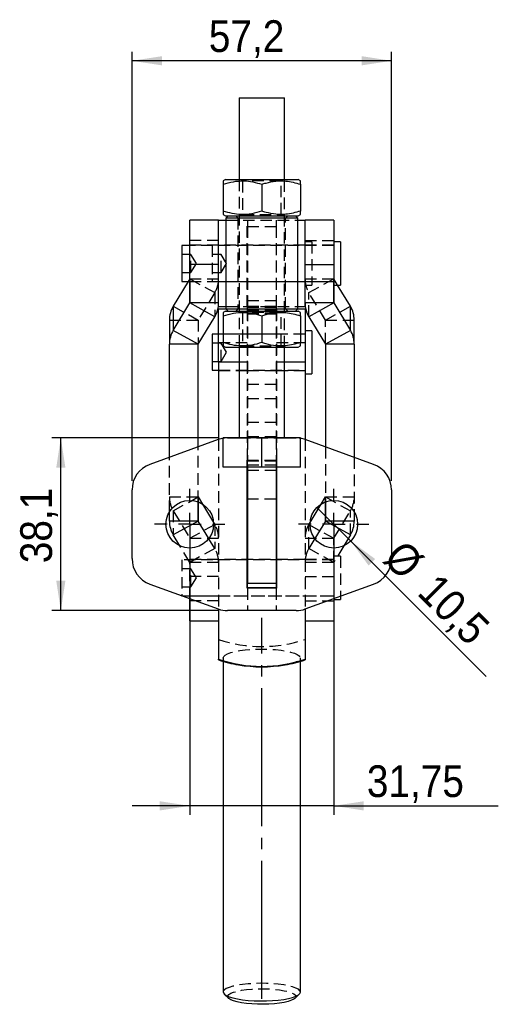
# Model space of a CAD drawing. Extents: x 67 to 764, y 27 to 578.
# Tile 3 of 4: x 407 to 512, y 361 to 578. Entities that reach past the tile are written whole.
import ezdxf

# ---------------------------------------------------------------- set-up
doc = ezdxf.new("R2010")
doc.units = 0
doc.header["$LTSCALE"] = 2
for name, pattern in [('SLD-MISTA-LONGA', [19.05, 15.24, -1.27, 1.27, -1.27]), ('SLD-SÓLIDA', [0]), ('SLD-TRACEJADA', [1.905, 1.27, -0.635])]:
    doc.linetypes.add(name, pattern=pattern)
doc.layers.get('0').update_dxf_attribs({"linetype": 'CONTINUOUS'})
doc.styles.add('SLDTEXTSTYLE0', font='GOTHIC.TTF', dxfattribs={"width": 0.913})
doc.dimstyles.new('SLDDIMSTYLE2', dxfattribs={"dimtxt": 7, "dimasz": 6.604, "dimexe": 0, "dimexo": 0.0625, "dimgap": 1.75, "dimtad": 1, "dimrnd": 1e-09, "dimzin": 12, "dimtxsty": 'SLDTEXTSTYLE0', "dimsah": 1, "dimcen": 0.09, "dimazin": 3, "dimtfac": 1, "dimtofl": 0, "dimtmove": 0, "dimatfit": 3, "dimtolj": 1, "dimtzin": 12})
doc.dimstyles.new('SLDDIMSTYLE4', dxfattribs={"dimtxt": 7, "dimasz": 6.604, "dimexe": 0, "dimexo": 0.0625, "dimgap": 1.75, "dimtad": 1, "dimrnd": 1e-09, "dimzin": 12, "dimtxsty": 'SLDTEXTSTYLE0', "dimblk1": 'NONE', "dimsah": 1, "dimcen": 0, "dimazin": 3, "dimtfac": 1, "dimtmove": 0, "dimatfit": 3, "dimtolj": 1, "dimtzin": 12})
doc.dimstyles.new('SLDDIMSTYLE5', dxfattribs={"dimtxt": 7, "dimasz": 6.604, "dimexe": 0, "dimexo": 0.0625, "dimgap": 1.75, "dimtad": 1, "dimrnd": 1e-09, "dimzin": 12, "dimtxsty": 'SLDTEXTSTYLE0', "dimsah": 1, "dimcen": 0.09, "dimazin": 3, "dimtfac": 1, "dimtmove": 0, "dimatfit": 3, "dimtolj": 1, "dimtzin": 12})

# ---------------------------------------------------------------- blocks, each defined once
blk = doc.blocks.new('*D11')
for q in [(472.45, 470.66), (509.72, 433.39)]:
    blk.add_line((479.88, 463.24), q)
blk.add_solid([(479.88, 463.24), (483.83, 457.85), (485.26, 459.29)])
at = {"char_height": 7, "attachment_point": 1, "rotation": 315, "style": 'SLDTEXTSTYLE0'}
for s, insert in [('%%c', (491.7, 463.94, -91.43)), ('10,5', (499.24, 456.55, -91.43))]:
    blk.add_mtext(s, dxfattribs=dict(at, insert=insert))
blk = doc.blocks.new('_NONE')
blk = doc.blocks.new('*D12')
for p, q in [((431.69, 476.52), (431.69, 571.17)), ((488.89, 476.52), (488.89, 571.17)), ((488.89, 569.17), (431.69, 569.17))]:
    blk.add_line(p, q)
for points in [[(431.69, 569.17), (438.29, 568.16), (438.29, 570.19)], [(488.89, 569.17), (482.29, 570.19), (482.29, 568.16)]]:
    blk.add_solid(points)
at = {"insert": (448.61, 578.11, -91.43), "char_height": 7, "attachment_point": 1, "style": 'SLDTEXTSTYLE0'}
blk.add_mtext('57,2', dxfattribs=at)
blk = doc.blocks.new('*D13')
for p, q in [((450.75, 486), (413.99, 486)), ((415.99, 447.9), (415.99, 486)), ((450.75, 447.9), (413.99, 447.9))]:
    blk.add_line(p, q)
for points in [[(415.99, 486), (414.98, 479.4), (417.01, 479.4)], [(415.99, 447.9), (417.01, 454.51), (414.98, 454.51)]]:
    blk.add_solid(points)
at = {"insert": (407.05, 458.36, -91.43), "char_height": 7, "attachment_point": 1, "rotation": 90, "style": 'SLDTEXTSTYLE0'}
blk.add_mtext('38,1', dxfattribs=at)
blk = doc.blocks.new('*D14')
for p, q in [((444.41, 464.95), (444.41, 402.84)), ((476.16, 464.95), (476.16, 402.84)), ((444.41, 404.84), (431.71, 404.84)), ((476.16, 404.84), (444.41, 404.84)), ((476.16, 404.84), (512.41, 404.84))]:
    blk.add_line(p, q)
for points in [[(444.41, 404.84), (437.81, 405.85), (437.81, 403.82)], [(476.16, 404.84), (482.77, 403.82), (482.77, 405.85)]]:
    blk.add_solid(points)
at = {"insert": (483.45, 413.78, -91.43), "char_height": 7, "attachment_point": 1, "style": 'SLDTEXTSTYLE0'}
blk.add_mtext('31,75', dxfattribs=at)
blk = doc.blocks.new('SW_CENTERMARKSYMBOL_4')
at = {"color": 0}
for p, q in [((0, 5), (0, 7.75)), ((0, 0), (0, 2.5)), ((-5, 0), (-7.75, 0)), ((0, 0), (-2.5, 0)), ((0, 0), (0, -2.5)), ((0, 0), (2.5, 0)), ((5, 0), (7.75, 0)), ((0, -5), (0, -7.75))]:
    blk.add_line(p, q, dxfattribs=at)
blk = doc.blocks.new('SW_CENTERMARKSYMBOL_5')
at = {"color": 0}
for p, q in [((0, 5), (0, 7.75)), ((0, 0), (0, 2.5)), ((-5, 0), (-7.75, 0)), ((0, 0), (-2.5, 0)), ((0, 0), (0, -2.5)), ((0, 0), (2.5, 0)), ((5, 0), (7.75, 0)), ((0, -5), (0, -7.75))]:
    blk.add_line(p, q, dxfattribs=at)

msp = doc.modelspace()

# ---------------------------------------------------------------- linework, layer by layer
at = {"color": 7, "linetype": 'SLD-SÓLIDA'}
for p, q in [((455.289072, 560.976982), (455.289072, 542.976983)), ((455.289072, 560.976982), (457.789072, 560.976982)), ((457.789072, 560.976982), (465.289072, 560.976982)), ((465.289072, 542.976983), (465.289072, 560.976982)), ((452.289072, 542.976983), (451.777309, 542.681515)), ((452.289072, 542.976983), (453.360869, 542.976983)), ((453.360869, 542.976983), (468.289073, 542.976983)), ((468.800835, 542.681515), (468.289073, 542.976983)), ((451.789072, 541.929118), (451.789072, 536.024847)), ((460.289072, 541.929118), (460.289072, 536.024847)), ((468.789073, 541.929118), (468.789073, 536.024847)), ((451.777309, 535.272449), (452.289072, 534.976983)), ((452.289072, 534.976983), (453.360869, 534.976983)), ((452.851572, 534.976983), (452.351572, 534.476982)), ((452.351572, 534.476982), (452.351572, 514.476983)), ((468.226572, 534.476982), (452.351572, 534.476982)), ((453.360869, 534.976983), (468.289073, 534.976983)), ((468.226572, 534.476982), (467.726572, 534.976983)), ((468.226572, 514.476983), (468.226572, 534.476982)), ((468.289073, 534.976983), (468.800835, 535.272449)), ((450.764072, 533.996104), (444.414072, 533.996104)), ((444.414072, 524.216879), (444.414072, 533.996104)), ((450.764072, 514.951983), (450.764072, 534.001983)), ((450.764072, 534.001983), (452.351572, 534.001983)), ((468.226572, 534.001983), (469.814072, 534.001983)), ((469.814072, 514.951983), (469.814072, 534.001983)), ((476.164073, 533.996104), (469.814072, 533.996104)), ((476.164073, 533.996104), (476.164073, 524.216879)), ((444.414072, 528.445733), (442.664072, 528.445733)), ((442.664072, 528.445733), (442.664072, 520.508233)), ((477.664072, 529.239483), (476.164073, 529.239483)), ((477.664072, 529.239483), (477.664072, 519.714483)), ((450.764072, 524.216879), (444.414072, 524.216879)), ((444.414072, 515.77775), (444.414072, 524.216879)), ((469.814072, 524.216879), (476.164073, 524.216879)), ((476.164073, 524.216879), (476.164073, 515.77775)), ((444.060439, 520.508233), (440.76615, 515.029476)), ((442.664072, 520.508233), (444.414072, 520.508233)), ((476.164073, 519.714483), (477.664072, 519.714483)), ((479.811994, 515.029476), (476.994974, 519.714483)), ((440.76615, 509.708289), (444.412732, 515.772949)), ((440.76615, 515.029476), (440.76615, 509.708289)), ((449.911994, 512.724327), (444.412732, 515.772949)), ((450.764072, 515.77775), (444.414072, 515.77775)), ((450.764072, 514.951983), (452.351572, 514.951983)), ((468.226572, 514.951983), (469.814072, 514.951983)), ((476.164073, 515.77775), (469.814072, 515.77775)), ((476.165412, 515.772949), (470.66615, 512.724327)), ((476.165412, 515.772949), (479.811994, 509.708289)), ((479.811994, 509.708289), (479.811994, 515.029476)), ((446.265411, 506.659666), (449.911994, 512.724327)), ((452.430006, 514.398549), (450.764072, 514.398549)), ((450.764072, 502.690638), (450.764072, 514.398549)), ((452.289072, 513.976983), (451.777309, 513.681516)), ((451.789072, 512.929118), (451.789072, 507.024847)), ((452.289072, 513.976983), (453.360869, 513.976983)), ((452.351572, 514.476983), (452.851572, 513.976983)), ((452.351572, 514.476983), (468.226572, 514.476983)), ((453.360869, 513.976983), (468.289073, 513.976983)), ((460.289072, 512.929118), (460.289072, 507.024847)), ((467.726572, 513.976983), (468.226572, 514.476983)), ((469.814072, 514.398549), (468.148138, 514.398549)), ((468.800835, 513.681516), (468.289073, 513.976983)), ((468.789073, 512.929118), (468.789073, 507.024847)), ((469.814072, 514.398549), (469.814072, 502.690638)), ((470.66615, 512.724327), (474.312733, 506.659666)), ((439.914072, 511.976053), (439.914072, 506.654866)), ((480.664072, 506.654866), (480.664072, 511.976053)), ((446.265411, 506.659666), (440.76615, 509.708289)), ((450.764072, 508.842299), (449.314072, 508.842299)), ((449.314072, 508.842299), (449.314072, 500.904799)), ((471.314073, 509.636049), (469.814072, 509.636049)), ((471.314073, 509.636049), (471.314073, 500.111049)), ((479.811994, 509.708289), (474.312733, 506.659666)), ((446.264072, 506.654866), (439.914072, 506.654866)), ((439.914072, 481.716234), (439.914072, 506.654866)), ((446.264072, 484.027445), (446.264072, 506.654866)), ((451.777309, 506.27245), (452.289072, 505.976982)), ((468.289073, 505.976982), (468.800835, 506.27245)), ((480.664072, 506.654866), (474.314072, 506.654866)), ((474.314072, 506.654866), (474.314072, 484.027445)), ((480.664072, 506.654866), (480.664072, 481.716234)), ((452.289072, 505.976982), (453.360869, 505.976982)), ((453.360869, 505.976982), (468.289073, 505.976982)), ((455.289072, 505.976982), (455.289072, 485.976983)), ((465.289072, 485.976983), (465.289072, 505.976982)), ((450.764072, 502.690638), (450.764072, 485.664833)), ((469.814072, 502.690638), (469.814072, 485.664833)), ((449.314072, 500.904799), (450.764072, 500.904799)), ((469.814072, 500.111049), (471.314073, 500.111049)), ((450.694913, 485.640138), (435.636951, 480.159488)), ((451.789072, 479.576983), (451.789072, 485.976983)), ((460.289072, 485.976983), (451.789072, 485.976983)), ((452.747034, 486.001983), (455.289072, 486.001983)), ((460.289072, 479.576983), (460.289072, 485.976983)), ((468.789073, 485.976983), (460.289072, 485.976983)), ((465.289072, 486.001983), (467.831111, 486.001983)), ((468.789073, 479.576983), (468.789073, 485.976983)), ((484.941194, 480.159488), (469.883231, 485.640138)), ((460.289072, 479.576983), (451.789072, 479.576983)), ((457.039072, 452.851981), (457.039072, 479.576983)), ((457.039072, 478.867047), (457.114072, 478.867047)), ((457.114072, 479.576983), (457.114072, 453.951985)), ((468.789073, 479.576983), (460.289072, 479.576983)), ((463.464072, 479.576983), (463.464072, 453.951985)), ((463.464072, 478.867047), (463.539072, 478.867047)), ((463.539072, 479.576983), (463.539072, 452.851981)), ((431.689072, 459.382631), (431.689072, 474.521332)), ((488.889072, 474.521332), (488.889072, 459.382631)), ((446.264072, 467.651766), (446.264072, 471.865229)), ((447.211598, 471.394543), (449.64974, 467.33965)), ((470.928404, 467.33965), (473.366546, 471.394543)), ((474.314072, 471.865229), (474.314072, 467.651766)), ((439.914072, 467.651766), (439.914072, 469.656147)), ((480.664072, 469.656147), (480.664072, 467.651766)), ((446.264072, 467.651766), (439.914072, 467.651766)), ((446.265411, 467.646968), (440.76615, 464.598343)), ((448.593623, 463.774901), (446.265411, 467.646968)), ((474.312733, 467.646968), (471.984521, 463.774901)), ((479.811994, 464.598343), (474.312733, 467.646968)), ((480.664072, 467.651766), (474.314072, 467.651766)), ((442.218335, 462.183207), (440.76615, 464.598343)), ((479.811994, 464.598343), (478.359809, 462.183207)), ((457.114072, 453.951985), (463.464072, 453.951985)), ((457.114072, 452.951983), (457.114072, 453.951985)), ((463.464072, 453.951985), (463.464072, 452.951983)), ((435.636951, 453.744479), (450.694913, 448.263824)), ((463.539072, 452.851981), (457.039072, 452.851981)), ((457.114072, 452.951983), (457.114072, 452.851981)), ((463.464072, 452.951983), (457.114072, 452.951983)), ((463.464072, 452.951983), (463.464072, 452.851981)), ((469.883231, 448.263824), (484.941194, 453.744479)), ((442.664072, 451.186813), (442.664072, 451.18209)), ((442.664072, 451.18209), (442.677058, 451.18209)), ((444.414072, 450.089753), (444.414072, 450.549863)), ((445.67822, 450.089753), (444.414072, 450.089753)), ((444.414072, 445.631713), (444.414072, 450.089753)), ((474.899924, 450.089753), (476.164073, 450.089753)), ((476.164073, 450.549863), (476.164073, 450.089753)), ((476.164073, 450.388335), (477.664072, 450.388335)), ((476.164073, 450.089753), (476.164073, 445.631713)), ((477.664072, 451.095819), (477.664072, 450.388335)), ((450.764072, 448.239133), (450.764072, 437.200569)), ((467.831111, 447.901979), (452.747034, 447.901979)), ((469.814072, 448.239133), (469.814072, 437.200569)), ((444.414072, 445.631713), (450.764072, 445.631713)), ((469.814072, 445.631713), (476.164073, 445.631713)), ((450.764072, 437.02805), (450.764072, 437.200569)), ((451.789072, 436.705157), (451.789072, 363.757096)), ((468.789073, 363.757096), (468.789073, 436.705157)), ((469.814072, 437.200569), (469.814072, 437.02805)), ((452.028024, 363.298453), (452.999912, 362.379022)), ((467.578233, 362.379022), (468.55012, 363.298453))]:
    msp.add_line(p, q, dxfattribs=at)
at = {"color": 7, "linetype": 'SLD-TRACEJADA'}
for p, q in [((455.289072, 542.976983), (455.289072, 505.976982)), ((455.615811, 542.976983), (456.039072, 542.680612)), ((464.539072, 542.680612), (464.962334, 542.976983)), ((465.289072, 505.976982), (465.289072, 542.976983)), ((456.039072, 542.680612), (456.608464, 542.680612)), ((456.039072, 542.680612), (456.039072, 535.273354)), ((464.539072, 542.680612), (456.608464, 542.680612)), ((464.539072, 535.273354), (464.539072, 542.680612)), ((454.539072, 534.976983), (455.039072, 534.476982)), ((455.039072, 534.476982), (455.039072, 514.476983)), ((456.039072, 535.273354), (455.615811, 534.976983)), ((456.039072, 535.273354), (464.539072, 535.273354)), ((464.962334, 534.976983), (464.539072, 535.273354)), ((465.539072, 534.476982), (466.039072, 534.976983)), ((465.539072, 514.476983), (465.539072, 534.476982)), ((452.351572, 534.001983), (468.226572, 534.001983)), ((457.039072, 514.951983), (457.039072, 534.001983)), ((457.114072, 534.001983), (457.114072, 532.636678)), ((457.114072, 532.636678), (463.464072, 532.636678)), ((457.114072, 532.636678), (457.114072, 514.996918)), ((463.464072, 534.001983), (463.464072, 532.636678)), ((463.464072, 532.636678), (463.464072, 514.996918)), ((463.539072, 514.951983), (463.539072, 534.001983)), ((450.764072, 529.538066), (444.414072, 529.538066)), ((450.764072, 528.476983), (444.414072, 528.476983)), ((476.164073, 528.445733), (444.414072, 528.445733)), ((449.314072, 528.445733), (449.314072, 520.508233)), ((469.814072, 528.476983), (450.764072, 528.476983)), ((469.814072, 529.538066), (476.164073, 529.538066)), ((471.314073, 529.239483), (469.814072, 529.239483)), ((476.164073, 528.476983), (469.814072, 528.476983)), ((471.314073, 529.239483), (471.314073, 519.714483)), ((444.664072, 526.476983), (442.664072, 526.476983)), ((444.664072, 522.476983), (444.664072, 526.476983)), ((445.865793, 524.476983), (444.664072, 526.476983)), ((451.314072, 526.476983), (449.314072, 526.476983)), ((451.314072, 522.476983), (451.314072, 526.476983)), ((452.515793, 524.476983), (451.314072, 526.476983)), ((444.664072, 522.476983), (445.865793, 524.476983)), ((451.314072, 522.476983), (452.515793, 524.476983)), ((442.664072, 522.476983), (444.664072, 522.476983)), ((449.314072, 522.476983), (451.314072, 522.476983)), ((444.412732, 521.094136), (444.060439, 520.508233)), ((444.412732, 521.094136), (449.911994, 518.045513)), ((444.412732, 521.094136), (444.412732, 520.508233)), ((444.414072, 521.098936), (450.764072, 521.098936)), ((444.414072, 520.508233), (476.164073, 520.508233)), ((444.414072, 520.476982), (450.764072, 520.476982)), ((450.764072, 520.476982), (469.814072, 520.476982)), ((469.814072, 521.098936), (476.164073, 521.098936)), ((469.814072, 520.476982), (476.164073, 520.476982)), ((469.814072, 519.714483), (471.314073, 519.714483)), ((470.66615, 518.045513), (476.165412, 521.094136)), ((476.994974, 519.714483), (476.165412, 521.094136)), ((476.165412, 519.714483), (476.165412, 521.094136)), ((449.911994, 518.045513), (446.265411, 511.980854)), ((449.911994, 518.045513), (449.911994, 512.724327)), ((470.66615, 512.724327), (470.66615, 518.045513)), ((474.312733, 511.980854), (470.66615, 518.045513)), ((440.76615, 515.029476), (446.265411, 511.980854)), ((452.351572, 514.951983), (468.226572, 514.951983)), ((457.114072, 516.317287), (463.464072, 516.317287)), ((457.114072, 514.280222), (457.114072, 514.996918)), ((463.464072, 514.996918), (457.114072, 514.996918)), ((457.114072, 514.849583), (463.464072, 514.849583)), ((463.464072, 514.996918), (463.464072, 514.280222)), ((474.312733, 511.980854), (479.811994, 515.029476)), ((457.039072, 514.398549), (452.430006, 514.398549)), ((455.039072, 514.476983), (454.539072, 513.976983)), ((455.615811, 513.976983), (456.039072, 513.680612)), ((456.039072, 513.680612), (456.262258, 513.680612)), ((456.039072, 513.680612), (456.039072, 506.273353)), ((456.319876, 513.680612), (456.608464, 513.680612)), ((464.539072, 513.680612), (456.608464, 513.680612)), ((457.039072, 514.398549), (457.039072, 502.690638)), ((463.464072, 514.280222), (457.114072, 514.280222)), ((457.114072, 514.280222), (457.114072, 486.001983)), ((457.114072, 514.101666), (463.464072, 514.101666)), ((463.464072, 513.532307), (457.114072, 513.532307)), ((457.114072, 513.384972), (463.464072, 513.384972)), ((463.464072, 514.280222), (463.464072, 486.001983)), ((463.539072, 514.398549), (463.539072, 502.690638)), ((468.148138, 514.398549), (463.539072, 514.398549)), ((464.539072, 513.680612), (464.962334, 513.976983)), ((464.539072, 506.273353), (464.539072, 513.680612)), ((466.039072, 513.976983), (465.539072, 514.476983)), ((439.914072, 511.976053), (446.264072, 511.976053)), ((446.264072, 511.976053), (446.264072, 506.654866)), ((446.265411, 511.980854), (446.265411, 506.659666)), ((474.312733, 506.659666), (474.312733, 511.980854)), ((474.314072, 506.654866), (474.314072, 511.976053)), ((474.314072, 511.976053), (480.664072, 511.976053)), ((457.039072, 508.873549), (450.764072, 508.873549)), ((469.814072, 508.842299), (450.764072, 508.842299)), ((463.464072, 508.873549), (457.114072, 508.873549)), ((469.814072, 508.873549), (463.539072, 508.873549)), ((451.314072, 506.873548), (449.314072, 506.873548)), ((450.764072, 507.05646), (457.039072, 507.05646)), ((451.314072, 502.873549), (451.314072, 506.873548)), ((452.515793, 504.87355), (451.314072, 506.873548)), ((456.039072, 506.273353), (455.615811, 505.976982)), ((456.039072, 506.273353), (464.539072, 506.273353)), ((463.539072, 507.05646), (469.814072, 507.05646)), ((464.962334, 505.976982), (464.539072, 506.273353)), ((451.314072, 502.873549), (452.515793, 504.87355)), ((449.314072, 502.873549), (451.314072, 502.873549)), ((457.039072, 502.690638), (455.289072, 502.690638)), ((457.039072, 502.690638), (457.039072, 481.051981)), ((463.539072, 502.690638), (463.539072, 481.051981)), ((465.289072, 502.690638), (463.539072, 502.690638)), ((450.764072, 500.904799), (469.814072, 500.904799)), ((450.764072, 500.873549), (457.039072, 500.873549)), ((457.114072, 500.873549), (463.464072, 500.873549)), ((463.539072, 500.873549), (469.814072, 500.873549)), ((463.464072, 497.782275), (457.114072, 497.782275)), ((457.114072, 494.703814), (463.464072, 494.703814)), ((463.464072, 489.398312), (457.114072, 489.398312)), ((450.764072, 485.664833), (450.764072, 448.239133)), ((455.289072, 486.001983), (465.289072, 486.001983)), ((457.114072, 486.319851), (463.464072, 486.319851)), ((457.114072, 486.001983), (457.114072, 480.951984)), ((463.464072, 486.001983), (463.464072, 480.951984)), ((469.814072, 485.664833), (469.814072, 448.239133)), ((446.264072, 471.865229), (446.264072, 484.027445)), ((474.314072, 484.027445), (474.314072, 471.865229)), ((439.914072, 469.656147), (439.914072, 481.716234)), ((457.039072, 479.576983), (457.039072, 481.051981)), ((457.039072, 481.051981), (463.539072, 481.051981)), ((457.114072, 480.951984), (463.464072, 480.951984)), ((457.114072, 479.951981), (457.114072, 480.951984)), ((463.464072, 479.951981), (457.114072, 479.951981)), ((457.114072, 479.951981), (457.114072, 479.576983)), ((463.464072, 480.951984), (463.464072, 479.951981)), ((463.464072, 479.951981), (463.464072, 479.576983)), ((463.539072, 481.051981), (463.539072, 479.576983)), ((480.664072, 481.716234), (480.664072, 469.656147)), ((457.114072, 478.867047), (463.464072, 478.867047)), ((439.914072, 472.972956), (446.264072, 472.972956)), ((440.76615, 469.919533), (446.265411, 472.968154)), ((446.265411, 472.968154), (447.211598, 471.394543)), ((446.265411, 472.968154), (446.265411, 471.864726)), ((457.039072, 472.527072), (463.539072, 472.527072)), ((473.366546, 471.394543), (474.312733, 472.968154)), ((474.312733, 472.968154), (479.811994, 469.919533)), ((474.312733, 471.864726), (474.312733, 472.968154)), ((474.314072, 472.972956), (480.664072, 472.972956)), ((440.76615, 469.919533), (440.76615, 464.598343)), ((440.76615, 469.919533), (444.412732, 463.854872)), ((476.165412, 463.854872), (479.811994, 469.919533)), ((479.811994, 464.598343), (479.811994, 469.919533)), ((449.64974, 467.33965), (449.911994, 466.903493)), ((470.66615, 466.903493), (470.928404, 467.33965)), ((444.412732, 463.854872), (449.911994, 466.903493)), ((449.911994, 466.903493), (449.911994, 461.582303)), ((470.66615, 461.582303), (470.66615, 466.903493)), ((470.66615, 466.903493), (476.165412, 463.854872)), ((444.412732, 463.854872), (444.412732, 458.533682)), ((444.414072, 463.85007), (444.414072, 458.528884)), ((444.414072, 463.85007), (450.764072, 463.85007)), ((449.911994, 461.582303), (448.593623, 463.774901)), ((469.814072, 463.85007), (476.164073, 463.85007)), ((471.984521, 463.774901), (470.66615, 461.582303)), ((476.164073, 458.528884), (476.164073, 463.85007)), ((476.165412, 458.533682), (476.165412, 463.854872)), ((444.412732, 458.533682), (442.218335, 462.183207)), ((449.911994, 461.582303), (444.412732, 458.533682)), ((476.165412, 458.533682), (470.66615, 461.582303)), ((478.359809, 462.183207), (476.165412, 458.533682)), ((442.664072, 459.119588), (442.664072, 451.186813)), ((476.164073, 459.119588), (442.664072, 459.119588)), ((450.764072, 459.150836), (444.414072, 459.150836)), ((450.764072, 458.528884), (444.414072, 458.528884)), ((444.414072, 450.549863), (444.414072, 458.528884)), ((469.814072, 459.150836), (450.764072, 459.150836)), ((476.164073, 459.150836), (469.814072, 459.150836)), ((476.164073, 458.528884), (469.814072, 458.528884)), ((477.664072, 459.913336), (476.164073, 459.913336)), ((476.164073, 458.528884), (476.164073, 450.549863)), ((477.664072, 459.913336), (477.664072, 451.095819)), ((444.664072, 457.150839), (442.664072, 457.150839)), ((444.664072, 453.150839), (444.664072, 457.150839)), ((445.865793, 455.150835), (444.664072, 457.150839)), ((450.764072, 455.410942), (444.414072, 455.410942)), ((444.664072, 453.150839), (445.865793, 455.150835)), ((469.814072, 455.410942), (476.164073, 455.410942)), ((442.664072, 453.150839), (444.664072, 453.150839)), ((457.114072, 452.851981), (457.114072, 447.901979)), ((463.464072, 452.851981), (463.464072, 447.901979)), ((442.677058, 451.18209), (476.164073, 451.18209)), ((444.414072, 451.150835), (450.764072, 451.150835)), ((450.764072, 450.089753), (445.67822, 450.089753)), ((450.764072, 451.150835), (469.814072, 451.150835)), ((469.814072, 451.150835), (476.164073, 451.150835)), ((469.814072, 450.089753), (474.899924, 450.089753)), ((451.789072, 437.470891), (451.789072, 436.705157)), ((468.789073, 436.705157), (468.789073, 437.470891))]:
    msp.add_line(p, q, dxfattribs=at)
at = {"color": 8, "linetype": 'SLD-SÓLIDA'}
for p, q in [((444.412732, 520.508233), (444.412732, 515.772949)), ((476.165412, 515.772949), (476.165412, 519.714483)), ((455.289072, 502.690638), (450.764072, 502.690638)), ((469.814072, 502.690638), (465.289072, 502.690638)), ((446.265411, 471.864726), (446.265411, 467.646968)), ((474.312733, 467.646968), (474.312733, 471.864726))]:
    msp.add_line(p, q, dxfattribs=at)
at = {"linetype": 'SLD-MISTA-LONGA'}
msp.add_line((460.289072, 362.244725), (460.289072, 446.304119), dxfattribs=at)
at = {"color": 7, "linetype": 'SLD-TRACEJADA', "flags": 128}
for points in [[(452.199883, 485.976983), (451.963877, 485.950653), (451.789072, 485.925015)], [(468.789073, 485.925015), (468.614267, 485.950653), (468.378262, 485.976983)], [(451.789072, 437.470891), (451.899145, 437.783375), (452.226512, 438.087761), (452.762696, 438.376173), (453.493809, 438.641138), (454.400915, 438.875802), (455.460522, 439.074069), (456.645185, 439.230822), (457.924224, 439.341985), (459.26451, 439.404696), (460.631333, 439.417318), (461.989291, 439.379528), (463.303214, 439.292312), (464.539072, 439.157911), (465.664858, 438.979827), (466.651414, 438.762657), (467.473188, 438.512035), (468.108897, 438.234448), (468.542077, 437.937081), (468.761509, 437.627643), (468.761509, 437.314145), (468.542077, 437.004708), (468.108897, 436.70734), (467.473188, 436.429754), (466.651414, 436.179124), (465.664858, 435.961962), (465.423744, 435.91848)], [(455.154401, 435.91848), (454.400915, 436.065987), (453.493809, 436.300643), (452.762696, 436.565608), (452.226512, 436.85402), (451.899145, 437.158413), (451.789072, 437.470891)], [(468.789073, 363.757096), (468.679, 364.069574), (468.351632, 364.37396), (467.815448, 364.662372), (467.084336, 364.927344), (466.177229, 365.161993), (465.117623, 365.360267), (463.932959, 365.517013), (462.653921, 365.62819), (461.313634, 365.690894), (459.946812, 365.703516), (458.588854, 365.665726), (457.274931, 365.57851), (456.039072, 365.444116), (454.913286, 365.266033), (453.926731, 365.048863), (453.104956, 364.79824), (452.469247, 364.520647), (452.036067, 364.223279), (451.816635, 363.913842), (451.789072, 363.757096)], [(452.999912, 362.379022), (452.816091, 362.637945), (452.816091, 362.929471), (453.031075, 363.21681), (453.454859, 363.491692), (454.07525, 363.746204), (454.874401, 363.973029), (455.829323, 364.165641), (456.912544, 364.318498), (458.092901, 364.427187), (459.336439, 364.488609), (460.607381, 364.500992), (461.869167, 364.463963), (463.085496, 364.378594), (464.221377, 364.247344), (465.244132, 364.073984), (466.12434, 363.863505), (466.836678, 363.621973), (467.360653, 363.356315), (467.681191, 363.074191), (467.789072, 362.783708), (467.789072, 362.783708)], [(467.789072, 362.783708), (467.681191, 362.493224), (467.578233, 362.379022)]]:
    msp.add_lwpolyline(points, dxfattribs=at)
at = {"color": 7, "linetype": 'SLD-SÓLIDA', "flags": 128}
for points in [[(451.789072, 363.757096), (451.816635, 363.600336), (452.036067, 363.290899), (452.469247, 362.993546), (453.104956, 362.715952), (453.926731, 362.465329), (454.913286, 362.24816), (456.039072, 362.070076), (457.274931, 361.935683), (458.588854, 361.848451), (459.946812, 361.810662), (461.313634, 361.823298), (462.653921, 361.886002), (463.932959, 361.997165), (465.117623, 362.15391), (466.177229, 362.352185), (467.084336, 362.586848), (467.815448, 362.851806), (468.351632, 363.140218), (468.679, 363.444604), (468.789073, 363.757096), (468.789073, 363.757096)], [(467.578233, 362.379022), (467.360653, 362.211101), (466.836678, 361.945443), (466.12434, 361.70391), (465.244132, 361.493431), (464.221377, 361.320071), (463.085496, 361.188822), (461.869167, 361.103453), (460.607381, 361.066423), (459.336439, 361.078806), (458.092901, 361.140229), (456.912544, 361.248918), (455.829323, 361.401774), (454.874401, 361.594386), (454.07525, 361.821212), (453.454859, 362.075724), (453.031075, 362.350605), (452.999912, 362.379022)]]:
    msp.add_lwpolyline(points, dxfattribs=at)
at = {"color": 7, "linetype": 'SLD-SÓLIDA'}
for centre in [(444.414072, 466.951983), (476.164072, 466.951983)]:
    msp.add_circle(centre, 5.25, dxfattribs=at)
at = {"color": 7, "linetype": 'SLD-TRACEJADA'}
for centre, radius, start, end in [((444.404764, 521.098946), 0.009307, 328.88259079, 359.94425748), ((444.841941, 521.105946), 5.922135, 328.88358464, 359.93218102), ((475.736203, 521.105946), 5.922135, 180.06781898, 211.11641536), ((476.17338, 521.098946), 0.009307, 180.05574252, 211.11740921), ((446.273394, 511.97604), 0.009322, 148.90724285, 179.91960542), ((474.30475, 511.97604), 0.009322, 0.08039458, 31.09275715), ((445.836201, 472.979965), 5.922133, 180.06781477, 211.11641957), ((446.273385, 472.972965), 0.009312, 180.05852682, 211.10887274), ((474.30476, 472.972965), 0.009312, 328.89112726, 359.94147318), ((474.741943, 472.979965), 5.922133, 328.88358043, 359.93218523), ((444.841954, 463.843063), 5.922123, 0.0677857, 31.11644864), ((475.736191, 463.843063), 5.922123, 148.88355136, 179.9322143), ((444.404769, 463.850063), 0.009302, 0.04140092, 31.12599863), ((476.173375, 463.850063), 0.009302, 148.87400137, 179.95859908), ((444.841953, 458.521874), 5.922123, 0.06782196, 31.11644857), ((475.736191, 458.521874), 5.922123, 148.88355143, 179.93217804), ((444.404787, 458.528878), 0.009285, 0.03433288, 31.1560878), ((476.173358, 458.528878), 0.009285, 148.8439122, 179.96566712), ((460.289072, 469.142004), 29.174303, 250.94437446, 289.05562554)]:
    msp.add_arc(centre, radius, start, end, dxfattribs=at)
at = {"color": 7, "linetype": 'SLD-SÓLIDA'}
for centre, radius, start, end in [((445.836216, 511.96904), 5.922148, 148.88361954, 179.93214612), ((444.404768, 515.777758), 0.009304, 328.8763832, 359.95046507), ((444.841945, 515.784759), 5.922131, 328.88357484, 359.93219083), ((475.7362, 515.784759), 5.922131, 180.06780917, 211.11642516), ((476.173376, 515.777758), 0.009304, 180.04953493, 211.1236168), ((474.741929, 511.96904), 5.922148, 0.06785388, 31.11638046), ((445.836217, 506.647852), 5.92215, 148.88362352, 179.93214215), ((474.741927, 506.647852), 5.92215, 0.06785785, 31.11637648), ((446.27338, 506.654856), 0.009308, 148.88362166, 179.93747237), ((474.304764, 506.654856), 0.009308, 0.06252763, 31.11637834), ((452.747034, 480.001983), 6, 99.18718019, 110), ((452.747034, 480.001983), 6, 90, 95.23218295), ((467.83111, 480.001983), 6, 84.76781705, 90), ((467.83111, 480.001983), 6, 70, 80.81281981), ((437.689072, 474.521333), 6, 110, 180), ((482.889072, 474.521333), 6, 0, 70), ((445.836233, 467.658784), 5.922166, 180.06790094, 211.1163334), ((446.273376, 467.651777), 0.009304, 180.06654676, 211.12387392), ((474.304768, 467.651777), 0.009304, 328.87612608, 359.93345324), ((474.741911, 467.658784), 5.922166, 328.8836666, 359.93209906), ((437.689072, 459.382633), 6, 180, 250), ((482.889072, 459.382633), 6, 290, 0), ((452.747034, 453.901983), 6, 250, 270), ((467.83111, 453.901983), 6, 270, 290), ((460.289072, 464.776179), 29.174303, 250.94437446, 289.05562554), ((460.289072, 465.4758), 30, 251.48819733, 260.14497801), ((460.289072, 465.4758), 30, 279.85502199, 288.51180267), ((460.289072, 468.055199), 32.544332, 260.92224601, 279.07775399)]:
    msp.add_arc(centre, radius, start, end, dxfattribs=at)
for points, knots in [([(451.789072, 542.661142), (451.789072, 542.669958), (451.789072, 542.736823), (451.789072, 542.492507), (451.789072, 542.118059), (451.789072, 541.929118)], [0, 0, 0, 0, 0.0699752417, 0.5307256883, 1, 1, 1, 1]), ([(451.789072, 541.929118), (452.526813, 542.148396), (454.018293, 542.591706), (456.228113, 542.753881), (458.340552, 542.515839), (459.63561, 542.125883), (460.289072, 541.929118)], [0, 0, 0, 0, 0.2646047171, 0.5349477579, 0.765343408, 1, 1, 1, 1]), ([(460.289072, 541.929118), (460.597506, 542.026851), (461.603141, 542.345502), (463.367793, 542.696798), (465.383613, 542.709897), (467.202732, 542.415541), (468.25836, 542.091852), (468.789073, 541.929118)], [0, 0, 0, 0, 0.1112578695, 0.3627510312, 0.6203152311, 0.8091149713, 1, 1, 1, 1]), ([(468.789073, 541.929118), (468.789073, 542.157028), (468.789073, 542.587652), (468.789073, 542.63762), (468.789073, 542.661142)], [0, 0, 0, 0, 0.5292546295, 1, 1, 1, 1]), ([(460.289072, 536.024847), (459.551332, 535.805569), (458.059851, 535.362258), (455.850032, 535.200086), (453.737592, 535.438125), (452.442534, 535.828082), (451.789072, 536.024847)], [0, 0, 0, 0, 0.26460467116, 0.53494771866, 0.76534337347, 1, 1, 1, 1]), ([(451.789072, 536.024847), (451.789072, 535.796937), (451.789072, 535.366312), (451.789072, 535.316345), (451.789072, 535.292824)], [0, 0, 0, 0, 0.5292546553, 1, 1, 1, 1]), ([(468.789073, 536.024847), (468.26374, 535.863634), (467.2082, 535.539712), (465.40746, 535.247092), (463.386647, 535.254867), (461.620947, 535.602821), (460.597502, 535.927116), (460.289072, 536.024847)], [0, 0, 0, 0, 0.1889642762, 0.3796824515, 0.630819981, 0.8887425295, 1, 1, 1, 1]), ([(468.789073, 535.292824), (468.789073, 535.284008), (468.789073, 535.217143), (468.789073, 535.461456), (468.789073, 535.835906), (468.789073, 536.024847)], [0, 0, 0, 0, 0.06997524, 0.5307256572, 1, 1, 1, 1]), ([(451.789072, 513.661142), (451.789072, 513.669958), (451.789072, 513.736822), (451.789072, 513.492509), (451.789072, 513.118059), (451.789072, 512.929118)], [0, 0, 0, 0, 0.06997524, 0.5307256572, 1, 1, 1, 1]), ([(451.789072, 512.929118), (452.526813, 513.148396), (454.018293, 513.591707), (456.228113, 513.75388), (458.340552, 513.51584), (459.63561, 513.125883), (460.289072, 512.929118)], [0, 0, 0, 0, 0.2646047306, 0.5349477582, 0.765343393, 1, 1, 1, 1]), ([(460.289072, 512.929118), (460.597506, 513.026851), (461.603141, 513.345504), (463.367793, 513.696797), (465.383613, 513.709896), (467.202732, 513.41554), (468.25836, 513.091851), (468.789073, 512.929118)], [0, 0, 0, 0, 0.1112578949, 0.3627510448, 0.6203152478, 0.8091149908, 1, 1, 1, 1]), ([(468.789073, 512.929118), (468.789073, 513.157028), (468.789073, 513.587653), (468.789073, 513.63762), (468.789073, 513.661142)], [0, 0, 0, 0, 0.5292546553, 1, 1, 1, 1]), ([(460.289072, 507.024847), (459.551332, 506.80557), (458.059851, 506.36226), (455.850032, 506.200085), (453.737592, 506.438127), (452.442534, 506.828083), (451.789072, 507.024847)], [0, 0, 0, 0, 0.2646046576, 0.5349477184, 0.7653433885, 1, 1, 1, 1]), ([(451.789072, 507.024847), (451.789072, 506.796937), (451.789072, 506.366313), (451.789072, 506.316346), (451.789072, 506.292824)], [0, 0, 0, 0, 0.5292546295, 1, 1, 1, 1]), ([(468.789073, 507.024847), (468.26374, 506.863634), (467.2082, 506.53971), (465.40746, 506.247091), (463.386647, 506.254866), (461.620947, 506.602822), (460.597502, 506.927117), (460.289072, 507.024847)], [0, 0, 0, 0, 0.1889642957, 0.3796824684, 0.6308199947, 0.8887425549, 1, 1, 1, 1]), ([(468.789073, 506.292824), (468.789073, 506.284008), (468.789073, 506.217143), (468.789073, 506.461458), (468.789073, 506.835907), (468.789073, 507.024847)], [0, 0, 0, 0, 0.0699752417, 0.5307256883, 1, 1, 1, 1])]:
    msp.add_open_spline(points, degree=3, knots=knots, dxfattribs=at)

# ---------------------------------------------------------------- block references
for name, p in [('SW_CENTERMARKSYMBOL_5', (444.41429, 466.976983)), ('SW_CENTERMARKSYMBOL_4', (476.163854, 466.976983))]:
    msp.add_blockref(name, p)

# ---------------------------------------------------------------- dimensions: what is measured, and where the dimension line sits
for base, p1, p2, dimstyle, picture, middle in [((431.689072, 569.171489), (488.889072, 474.521333), (431.689072, 474.521333), 'SLDDIMSTYLE2', '*D12', (460.509337, 569.171489)), ((444.414072, 404.838747), (476.164072, 466.951983), (444.414072, 466.951983), 'SLDDIMSTYLE5', '*D14', (497.933732, 404.838747))]:
    dim = msp.add_linear_dim(base=base, p1=p1, p2=p2, dimstyle=dimstyle)
    dim.commit()
    dim.dimension.update_dxf_attribs({"geometry": picture, "text_midpoint": middle, "dimtype": 160})
dim = msp.add_linear_dim(base=(415.994203, 486.001983), p1=(452.747034, 447.901983), p2=(452.747034, 486.001983), angle=90, dimstyle='SLDDIMSTYLE2')
dim.commit()
dim.dimension.update_dxf_attribs({"geometry": '*D13', "text_midpoint": (415.994203, 470.251655), "dimtype": 160})
dim = msp.add_diameter_dim_2p(p1=(472.451762, 470.664293), p2=(479.876383, 463.239672), dimstyle='SLDDIMSTYLE4')
dim.commit()
dim.dimension.update_dxf_attribs({"geometry": '*D11', "text_midpoint": (497.933752, 445.182343), "dimtype": 163})

doc.saveas('drawing.dxf')
